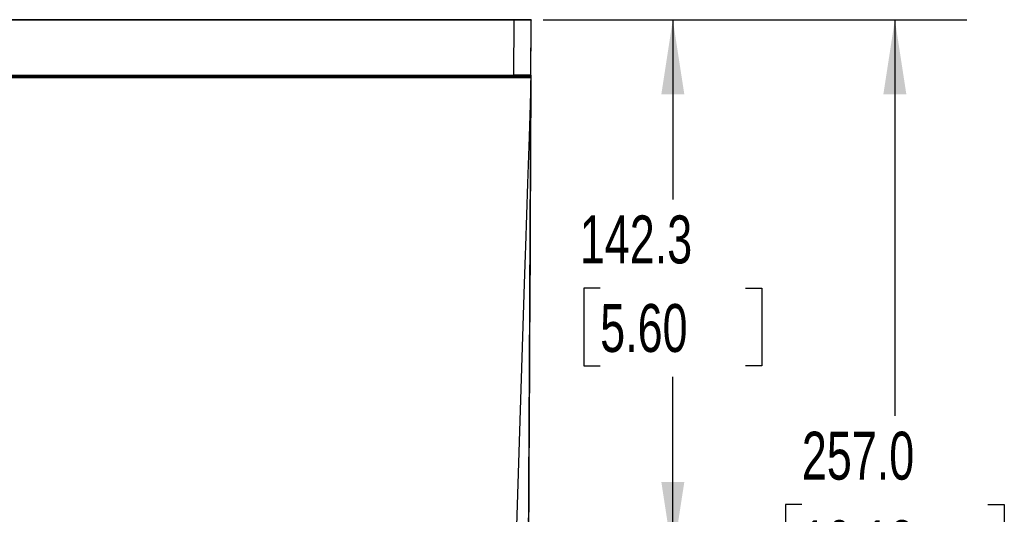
# Model space of a CAD drawing. Header units: millimetres. Extents: x 0 to 1676, y 0 to 1295.
# Tile 26 of 64: x 231 to 492, y 929 to 1060. Entities that reach past the tile are written whole.
import ezdxf

# ---------------------------------------------------------------- set-up
doc = ezdxf.new("R2010")
doc.units = ezdxf.units.MM
doc.header["$LTSCALE"] = 6
doc.layers.add('DIMENSIONS', color=140, linetype='Continuous', lineweight=25)
doc.styles.add('SLDTEXTSTYLE0', font='TXT', dxfattribs={"width": 0.7})
doc.dimstyles.new('SLDDIMSTYLE0', dxfattribs={"dimtxt": 12.948047, "dimasz": 19.812, "dimexe": 0, "dimexo": 0.0625, "dimgap": 3.237012, "dimtad": 0, "dimtih": 1, "dimtoh": 1, "dimrnd": 1e-09, "dimzin": 12, "dimdsep": 46, "dimtxsty": 'SLDTEXTSTYLE0', "dimsah": 1, "dimcen": 0.09, "dimadec": 0, "dimazin": 3, "dimtfac": 1, "dimtofl": 0, "dimtmove": 0, "dimatfit": 3, "dimfxl": 0, "dimfrac": 2, "dimtolj": 1, "dimtzin": 12, "dimarcsym": 0})
doc.dimstyles.new('SLDDIMSTYLE3', dxfattribs={"dimtxt": 12.948047, "dimasz": 19.812, "dimexe": 0, "dimexo": 0.0625, "dimgap": 3.237012, "dimtad": 0, "dimtih": 1, "dimtoh": 1, "dimrnd": 1e-09, "dimzin": 4, "dimdsep": 46, "dimtxsty": 'SLDTEXTSTYLE0', "dimsah": 1, "dimcen": 0.09, "dimadec": 0, "dimazin": 1, "dimtfac": 1, "dimtofl": 0, "dimtmove": 0, "dimatfit": 3, "dimfxl": 0, "dimfrac": 2, "dimtolj": 1, "dimtzin": 12, "dimarcsym": 0})

# ---------------------------------------------------------------- blocks, each defined once
blk = doc.blocks.new('_D_10')
at = {"layer": 'DIMENSIONS'}
for p, q in [((133.23, 1059.83), (75.63, 1059.83)), ((94.68, 1059.83), (94.68, 941.98)), ((70.05, 918.5), (65.7, 918.5)), ((65.7, 918.5), (65.7, 897.92)), ((119.3, 918.5), (123.65, 918.5)), ((123.65, 918.5), (123.65, 897.92)), ((65.7, 897.92), (70.05, 897.92)), ((123.65, 897.92), (119.3, 897.92)), ((94.68, 777.18), (94.68, 895.03)), ((301.46, 777.18), (75.63, 777.18))]:
    blk.add_line(p, q, dxfattribs=at)
for points in [[(94.68, 1059.83), (91.63, 1040.02), (97.72, 1040.02)], [(94.68, 777.18), (97.72, 796.99), (91.63, 796.99)]]:
    blk.add_solid(points, dxfattribs=at)
at = {"layer": 'DIMENSIONS', "char_height": 12.7, "attachment_point": 1, "style": 'SLDTEXTSTYLE0'}
for s, insert in [('282.7', (70.05, 937.77)), ('11.13', (70.05, 914.3))]:
    blk.add_mtext(s, dxfattribs=dict(at, insert=insert))
blk = doc.blocks.new('_D_11')
at = {"layer": 'DIMENSIONS'}
for p, q in [((369.63, 1059.83), (423.03, 1059.83)), ((403.98, 1059.83), (403.98, 1012.15)), ((384.75, 988.67), (380.4, 988.67)), ((380.4, 988.67), (380.4, 968.09)), ((423.22, 988.67), (427.57, 988.67)), ((427.57, 988.67), (427.57, 968.09)), ((380.4, 968.09), (384.75, 968.09)), ((427.57, 968.09), (423.22, 968.09)), ((403.98, 917.51), (403.98, 965.19)), ((349.12, 917.51), (423.03, 917.51))]:
    blk.add_line(p, q, dxfattribs=at)
for points in [[(403.98, 1059.83), (400.94, 1040.02), (407.03, 1040.02)], [(403.98, 917.51), (407.03, 937.32), (400.94, 937.32)]]:
    blk.add_solid(points, dxfattribs=at)
at = {"layer": 'DIMENSIONS', "char_height": 12.7, "attachment_point": 1, "style": 'SLDTEXTSTYLE0'}
for s, insert in [('142.3', (379.36, 1007.94)), ('5.60', (384.75, 984.46))]:
    blk.add_mtext(s, dxfattribs=dict(at, insert=insert))
blk = doc.blocks.new('_D_12')
at = {"layer": 'DIMENSIONS'}
for p, q in [((369.63, 1059.83), (481.81, 1059.83)), ((462.76, 1059.83), (462.76, 954.83)), ((438.14, 931.35), (433.79, 931.35)), ((433.79, 931.35), (433.79, 910.77)), ((487.38, 931.35), (491.73, 931.35)), ((491.73, 931.35), (491.73, 910.77)), ((433.79, 910.77), (438.14, 910.77)), ((491.73, 910.77), (487.38, 910.77)), ((462.76, 802.87), (462.76, 907.87)), ((371.6, 802.87), (481.81, 802.87))]:
    blk.add_line(p, q, dxfattribs=at)
for points in [[(462.76, 1059.83), (459.71, 1040.02), (465.81, 1040.02)], [(462.76, 802.87), (465.81, 822.68), (459.71, 822.68)]]:
    blk.add_solid(points, dxfattribs=at)
at = {"layer": 'DIMENSIONS', "char_height": 12.7, "attachment_point": 1, "style": 'SLDTEXTSTYLE0'}
for s, insert in [('257.0', (438.14, 950.62)), ('10.12', (438.14, 927.14))]:
    blk.add_mtext(s, dxfattribs=dict(at, insert=insert))

msp = doc.modelspace()

# ---------------------------------------------------------------- linework, layer by layer
for p, q in [((362.007, 1059.828), (140.85, 1059.828)), ((362.007, 1059.679), (140.85, 1059.679)), ((361.93, 1045.126), (362.007, 1059.679)), ((362.007, 1059.828), (362.007, 1059.679)), ((366.43, 1045.103), (366.506, 1059.655)), ((366.506, 1058.131), (366.506, 1059.487)), ((366.507, 1059.805), (366.507, 1059.655)), ((366.436, 1044.684), (366.506, 1058.131)), ((136.727, 1044.717), (366.13, 1044.717)), ((366.13, 1044.417), (136.727, 1044.417)), ((140.927, 1045.126), (361.93, 1045.126)), ((140.927, 1044.826), (361.93, 1044.826)), ((345.864, 1044.77), (345.937, 1044.774)), ((351.429, 1044.8), (351.429, 1044.741)), ((361.93, 1044.826), (361.93, 1045.126)), ((366.13, 1044.804), (366.13, 1044.717)), ((366.13, 1044.417), (366.13, 1044.717)), ((366.429, 1044.717), (366.427, 1044.492)), ((366.427, 1043.147), (366.429, 1043.37)), ((366.429, 1044.875), (366.429, 1044.717)), ((366.43, 1045.103), (366.43, 1045.014))]:
    msp.add_line(p, q)
at = {"flags": 128}
for points in [[(346.16, 1044.78), (345.971, 1044.776), (345.864, 1044.77)], [(345.937, 1044.775), (345.936, 1044.775), (346.014, 1044.777), (346.197, 1044.78)], [(346.298, 1044.759), (346.802, 1044.754), (347.494, 1044.75), (348.337, 1044.746), (349.299, 1044.744), (350.343, 1044.742), (351.429, 1044.741)], [(356.594, 1044.781), (356.247, 1044.785), (355.363, 1044.791), (354.211, 1044.796), (352.869, 1044.799), (351.429, 1044.8)], [(356.546, 1044.781), (356.764, 1044.779), (356.9, 1044.775), (356.9, 1044.776)], [(356.565, 1044.759), (356.803, 1044.763), (356.993, 1044.77), (356.803, 1044.778), (356.594, 1044.781)], [(366.426, 1044.492), (366.426, 1044.491), (366.426, 1044.488), (366.425, 1044.478), (366.423, 1044.441), (366.417, 1044.3), (366.398, 1043.752), (366.359, 1042.551), (366.298, 1040.658), (366.191, 1037.342), (365.916, 1028.807), (365.516, 1016.385), (364.981, 999.765), (364.907, 997.47), (364.661, 989.847), (362.325, 917.314)], [(366.427, 1044.492), (366.415, 1042.113), (366.328, 1025.425), (366.094, 980.894), (366.093, 980.642), (366.082, 978.497), (366.05, 972.398), (365.928, 949.095), (365.899, 943.56), (365.891, 941.962), (365.845, 933.195), (365.803, 925.245)], [(365.818, 926.859), (365.829, 928.847), (365.833, 929.572), (365.835, 929.962), (365.837, 930.342), (365.838, 930.632), (365.84, 930.95), (365.841, 931.126), (365.842, 931.294), (365.843, 931.485), (365.843, 931.584), (365.843, 931.65), (365.844, 931.673), (365.844, 931.682), (365.844, 931.686), (365.844, 931.69), (365.844, 931.691), (365.844, 931.702), (365.844, 931.734), (365.845, 931.887), (365.845, 931.987), (365.845, 931.994), (365.846, 932.051), (365.846, 932.213), (365.857, 934.202), (365.866, 935.989), (365.874, 937.403), (365.88, 938.646), (365.886, 939.72), (365.895, 941.443), (365.897, 941.93), (365.9, 942.464), (365.903, 943.045), (365.906, 943.674), (365.91, 944.35), (365.917, 945.685), (365.929, 947.897), (365.942, 950.491), (365.959, 953.728), (365.979, 957.609), (366.003, 962.134), (366.03, 967.302), (366.061, 973.114), (366.094, 979.57), (366.15, 990.099), (366.2, 999.701), (366.245, 1008.376), (366.286, 1016.125), (366.322, 1022.946), (366.348, 1027.922), (366.37, 1032.254), (366.39, 1035.943), (366.406, 1038.988), (366.418, 1041.389), (366.427, 1043.147)], [(366.13, 1044.717), (366.205, 1044.727), (366.276, 1044.755)], [(366.426, 1044.492), (366.281, 1044.436), (366.13, 1044.417)], [(366.43, 1045.014), (366.43, 1044.991), (366.43, 1044.961), (366.429, 1044.875)], [(366.429, 1043.37), (366.429, 1043.526), (366.43, 1043.614), (366.43, 1043.645), (366.43, 1043.668)]]:
    msp.add_lwpolyline(points, dxfattribs=at)
for centre, radius, start, end in [((363.002, 820.111), 239.719, 89.16222, 90.23779), ((363.079, 834.805), 224.876, 89.12677, 90.27323), ((346.364, 1055.652), 10.893, 267.36967, 269.65128), ((350.362, 626.786), 418.015, 89.85385, 90.57596), ((352.306, 1529.108), 484.367, 269.89626, 270.50391), ((362.92, 804.429), 240.7, 89.16441, 90.2356), ((362.98, 844.278), 200.551, 89.10004, 90.29997), ((366.13, 1045.104), 0.3, 269.99961, 359.6996), ((366.132, 1045.016), 0.298, 298.83874, 359.65803), ((375.884, 1050.104), 10.997, 209.10809, 210.68412)]:
    msp.add_arc(centre, radius, start, end)

# ---------------------------------------------------------------- dimensions: what is measured, and where the dimension line sits
at = {"layer": 'DIMENSIONS'}
for base, p1, p2, dimstyle, picture, middle in [((94.676, 777.178), (140.85, 1059.828), (309.082, 777.178), 'SLDDIMSTYLE0', '_D_10', (94.676, 918.503)), ((403.9833, 917.5127), (362.0072, 1059.8283), (341.5039, 917.5127), 'SLDDIMSTYLE0', '_D_11', (403.9833, 988.6705)), ((462.761, 802.87), (362.007, 1059.828), (363.984, 802.87), 'SLDDIMSTYLE3', '_D_12', (462.761, 931.349))]:
    dim = msp.add_linear_dim(base=base, p1=p1, p2=p2, angle=90, dimstyle=dimstyle, dxfattribs=at)
    dim.commit()
    dim.dimension.update_dxf_attribs({"geometry": picture, "text_midpoint": middle, "dimtype": 160})

doc.saveas('drawing.dxf')
